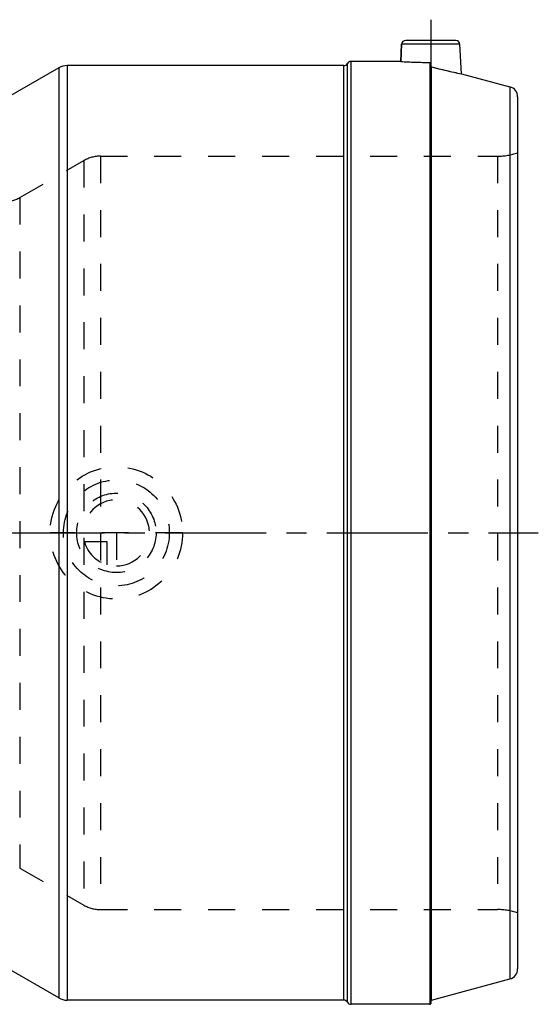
# Model space of a CAD drawing. Header units: millimetres. Extents: x 318 to 682, y 378 to 621.
# Tile 5 of 5: x 557 to 682, y 383 to 621. Entities that reach past the tile are written whole.
import ezdxf

# ---------------------------------------------------------------- set-up
doc = ezdxf.new("R2010")
doc.units = ezdxf.units.MM
doc.header["$LTSCALE"] = 65.185185
doc.linetypes.add('CENTER', pattern=[0.6, 0.375, -0.075, 0.075, -0.075])
doc.linetypes.add('HIDDEN', pattern=[0.2, 0.1, -0.1])
for name, color, linetype in [('ACHSEN_S', 7, 'CONTINUOUS'), ('KOERPER', 7, 'CONTINUOUS'), ('KONST.EL_MIT_GEO', 7, 'CONTINUOUS'), ('KURVEN', 7, 'CONTINUOUS')]:
    doc.layers.add(name, color=color, linetype=linetype)

msp = doc.modelspace()

# ---------------------------------------------------------------- linework, layer by layer
at = {"layer": 'ACHSEN_S', "color": 2, "linetype": 'CENTER'}
msp.add_line((318, 497.35), (682, 497.35), dxfattribs=at)
at = {"layer": 'KOERPER', "color": 2, "linetype": 'CENTER'}
msp.add_line((656, 621.45), (656, 599.45), dxfattribs=at)
at = {"layer": 'KOERPER', "color": 7, "linetype": 'Continuous'}
for p, q in [((648.73, 611.35), (648.95, 615.5)), ((663.42, 608.36), (663.05, 615.5)), ((566.07, 609.81), (547.14, 598.89)), ((635, 610.35), (568.07, 610.35)), ((648.73, 611.35), (636.73, 611.35)), ((566.07, 384.89), (547.14, 395.81)), ((635, 384.35), (568.07, 384.35)), ((655.8, 383.35), (636.73, 383.35))]:
    msp.add_line(p, q, dxfattribs=at)
at = {"layer": 'KONST.EL_MIT_GEO', "color": 7, "linetype": 'Continuous'}
for p, q in [((648.95, 615.5), (648.73, 611.35)), ((663.05, 615.5), (648.95, 615.5)), ((662.05, 616.45), (649.95, 616.45)), ((566.07, 609.81), (566.07, 384.89)), ((568.07, 610.35), (568.07, 384.35)), ((635, 384.35), (635, 610.35)), ((635.87, 383.85), (635.87, 610.85)), ((636.73, 383.35), (636.73, 611.35)), ((655.8, 611.12), (655.8, 383.35)), ((656, 610.92), (656, 383.55)), ((656.15, 384.39), (656.15, 610.07)), ((663.42, 608.36), (675.15, 605.22)), ((675.15, 605.22), (675.15, 389.48)), ((677, 602.8), (677, 391.9)), ((656.15, 384.39), (675.15, 389.48))]:
    msp.add_line(p, q, dxfattribs=at)
at = {"layer": 'KONST.EL_MIT_GEO', "color": 8, "linetype": 'HIDDEN'}
for p, q in [((576.14, 588.45), (576.14, 406.25)), ((576.14, 588.45), (672.17, 588.45)), ((672.17, 588.45), (672.17, 406.25)), ((556.63, 578.42), (572.14, 587.38)), ((572.14, 587.38), (572.14, 407.32)), ((556.63, 578.42), (556.63, 416.28)), ((556.63, 416.28), (572.14, 407.32)), ((576.14, 406.25), (672.17, 406.25))]:
    msp.add_line(p, q, dxfattribs=at)
at = {"layer": 'KONST.EL_MIT_GEO', "color": 7, "linetype": 'Continuous'}
for centre, radius, start, end in [((649.95, 615.45), 1, 90, 177), ((662.05, 615.45), 1, 3, 90), ((568.07, 606.35), 4, 90, 120), ((635, 611.35), 1, 270, 330), ((636.73, 610.35), 1, 90, 150), ((656.01, 725.13), 114.01, 266.3389, 269.893), ((687.1, 725.36), 119.37, 254.9704, 258.5585), ((674.5, 602.8), 2.5, 360, 75), ((674.5, 391.9), 2.5, 285, 0), ((568.07, 388.35), 4, 240, 270), ((635, 383.35), 1, 30, 90), ((636.73, 384.35), 1, 210, 270), ((655.8, 383.55), 0.2, 270, 360), ((656.2, 384.2), 0.2, 105, 180)]:
    msp.add_arc(centre, radius, start, end, dxfattribs=at)
at = {"layer": 'KONST.EL_MIT_GEO', "color": 8, "linetype": 'HIDDEN'}
for centre, radius, start, end in [((656, 724.89), 113.77, 266.3351, 269.8968), ((686.65, 723.45), 117.41, 254.9405, 258.5884), ((576.14, 580.45), 8, 90, 120), ((672.17, 603.45), 15, 270, 288.7969), ((552.63, 585.35), 8, 270, 300), ((576.14, 414.25), 8, 240, 270), ((672.17, 391.25), 15, 71.2031, 90)]:
    msp.add_arc(centre, radius, start, end, dxfattribs=at)
at = {"layer": 'KONST.EL_MIT_GEO', "color": 7, "linetype": 'Continuous'}
msp.add_open_spline([(655.8, 611.12), (655.85, 611.12), (655.96, 611.07), (656, 610.97), (656, 610.92)], degree=3, knots=[0, 0, 0, 0, 0.500024, 1, 1, 1, 1], dxfattribs=at)
msp.add_open_spline([(656, 610.27), (656, 610.18), (656.07, 610.09), (656.15, 610.07)], degree=3, dxfattribs=at)
at = {"layer": 'KURVEN', "color": 8, "linetype": 'HIDDEN'}
for p, q in [((596, 497.35), (564, 497.35)), ((580, 497.35), (580, 487.75)), ((577.8, 495.15), (572.31, 495.15)), ((577.8, 489.66), (577.8, 495.15))]:
    msp.add_line(p, q, dxfattribs=at)
for radius in [16, 12.8, 9.6]:
    msp.add_circle((580, 497.35), radius, dxfattribs=at)
for start, end in [(270, 180), (195.962, 254.038)]:
    msp.add_arc((580, 497.35), 8, start, end, dxfattribs=at)

doc.saveas('drawing.dxf')
